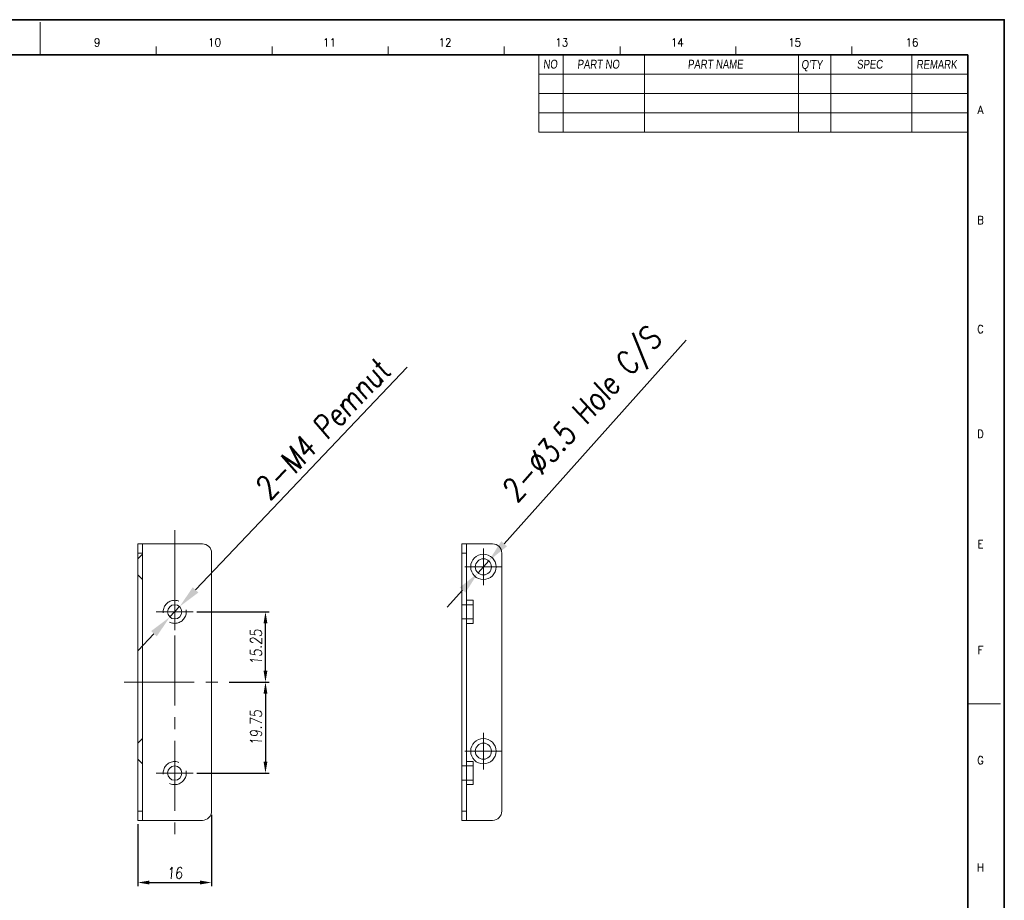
# Model space of a CAD drawing. Header units: millimetres. Extents: x 4497 to 13960, y 12291 to 16372.
# Tile 9 of 217: x 4726 to 4940, y 12407 to 12598. Entities that reach past the tile are written whole.
import ezdxf
from ezdxf.enums import TextEntityAlignment as Align

# ---------------------------------------------------------------- set-up
doc = ezdxf.new("R2010")
doc.units = ezdxf.units.MM
doc.header["$LTSCALE"] = 0.8
doc.header["$PDMODE"] = 3
doc.header["$PDSIZE"] = 0.3125
for name, pattern in [('CENTER', [50.8, 31.75, -6.35, 6.35, -6.35]), ('CENTER2', [28.575, 19.05, -3.175, 3.175, -3.175]), ('HIDDEN', [9.525, 6.35, -3.175])]:
    doc.linetypes.add(name, pattern=pattern)
doc.layers.get('0').update_dxf_attribs({"linetype": 'CONTINUOUS', "lineweight": 0})
doc.layers.get('Defpoints').update_dxf_attribs({"linetype": 'CONTINUOUS', "lineweight": 0})
for name, color, linetype, lineweight in [('1', 2, 'CENTER', 0), ('2', 3, 'CONTINUOUS', 0), ('3', 5, 'HIDDEN', 0), ('4', 1, 'CENTER2', 9)]:
    doc.layers.add(name, color=color, linetype=linetype, lineweight=lineweight)
doc.styles.get("Standard").update_dxf_attribs({"font": 'romans.shx', "width": 0.8, "oblique": 5, "bigfont": 'whgtxt.shx'})
doc.dimstyles.get("Standard").update_dxf_attribs({"dimtxt": 2.5, "dimasz": 2.5, "dimexe": 0.8, "dimexo": 0.8, "dimgap": 0.8, "dimtad": 1, "dimdsep": 46, "dimtxsty": 'Standard', "dimcen": 0, "dimclrd": 3, "dimclre": 3, "dimclrt": 3, "dimazin": 0, "dimtp": 0.001, "dimtm": 0.001, "dimtfac": 1, "dimtmove": 0, "dimatfit": 3, "dimfxl": 0, "dimtolj": 1, "dimarcsym": 0})

# ---------------------------------------------------------------- blocks, each defined once
blk = doc.blocks.new('*D92')
at = {"layer": '2', "color": 3, "lineweight": -2}
for p, q in [((4810.16, 12522.2), (4764.28, 12473.88)), ((4758.71, 12468.01), (4760.84, 12470.26)), ((4755.26, 12464.38), (4751.82, 12460.76))]:
    blk.add_line(p, q, dxfattribs=at)
at = {"layer": '2', "color": 3}
for points in [[(4763.68, 12474.46), (4764.89, 12473.31), (4760.84, 12470.26)], [(4754.66, 12464.96), (4755.87, 12463.81), (4758.71, 12468.01)]]:
    blk.add_solid(points, dxfattribs=at)
at = {"layer": 'Defpoints', "color": 0}
for p in [(4760.84, 12470.26), (4758.71, 12468.01)]:
    blk.add_point(p, dxfattribs=at)
at = {"layer": '2', "color": 3, "insert": (4791.79, 12508.8), "char_height": 5, "attachment_point": 5, "rotation": 46.4832}
blk.add_mtext('\\A1;2-M4 Pemnut', dxfattribs=at)
blk = doc.blocks.new('*D93')
at = {"layer": '2', "color": 3, "lineweight": -2}
for p, q in [((4870.74, 12528.09), (4831.23, 12483.92)), ((4825.56, 12477.58), (4827.89, 12480.19)), ((4822.23, 12473.85), (4818.89, 12470.13))]:
    blk.add_line(p, q, dxfattribs=at)
at = {"layer": '2', "color": 3}
for points in [[(4830.61, 12484.47), (4831.85, 12483.36), (4827.89, 12480.19)], [(4821.61, 12474.41), (4822.85, 12473.3), (4825.56, 12477.58)]]:
    blk.add_solid(points, dxfattribs=at)
at = {"layer": 'Defpoints', "color": 0}
for p in [(4827.89, 12480.19), (4825.56, 12477.58)]:
    blk.add_point(p, dxfattribs=at)
at = {"layer": '2', "color": 3, "insert": (4848.62, 12511.47), "char_height": 5, "attachment_point": 5, "rotation": 48.1915}
blk.add_mtext('\\A1;2-∅3.5 Hole C/S', dxfattribs=at)
blk = doc.blocks.new('*D195')
at = {"color": 3, "lineweight": -2}
for p, q in [((4764.57, 12469.13), (4780.26, 12469.13)), ((4779.46, 12456.38), (4779.46, 12466.63)), ((4771.57, 12453.88), (4780.26, 12453.88))]:
    blk.add_line(p, q, dxfattribs=at)
at = {"color": 3}
for points in [[(4779.04, 12466.63), (4779.87, 12466.63), (4779.46, 12469.13)], [(4779.04, 12456.38), (4779.87, 12456.38), (4779.46, 12453.88)]]:
    blk.add_solid(points, dxfattribs=at)
at = {"layer": 'Defpoints', "color": 0}
for p in [(4763.77, 12469.13), (4779.46, 12469.13), (4770.77, 12453.88)]:
    blk.add_point(p, dxfattribs=at)
at = {"color": 3, "insert": (4777.41, 12461.51), "char_height": 2.5, "attachment_point": 5, "rotation": 90}
blk.add_mtext('\\A1;15.25', dxfattribs=at)
blk = doc.blocks.new('*D196')
at = {"color": 3, "lineweight": -2}
for p, q in [((4771.57, 12453.88), (4780.26, 12453.88)), ((4779.46, 12451.38), (4779.46, 12436.63)), ((4764.57, 12434.13), (4780.26, 12434.13))]:
    blk.add_line(p, q, dxfattribs=at)
at = {"color": 3}
for points in [[(4779.04, 12451.38), (4779.87, 12451.38), (4779.46, 12453.88)], [(4779.04, 12436.63), (4779.87, 12436.63), (4779.46, 12434.13)]]:
    blk.add_solid(points, dxfattribs=at)
at = {"layer": 'Defpoints', "color": 0}
for p in [(4770.77, 12453.88), (4763.77, 12434.13), (4779.46, 12434.13)]:
    blk.add_point(p, dxfattribs=at)
at = {"color": 3, "insert": (4777.41, 12444.01), "char_height": 2.5, "attachment_point": 5, "rotation": 90}
blk.add_mtext('\\A1;19.75', dxfattribs=at)
blk = doc.blocks.new('*D197')
at = {"color": 3, "lineweight": -2}
for p, q in [((4767.77, 12425.08), (4767.77, 12409.59)), ((4751.77, 12423.08), (4751.77, 12409.59)), ((4754.27, 12410.39), (4765.27, 12410.39))]:
    blk.add_line(p, q, dxfattribs=at)
at = {"color": 3}
for points in [[(4754.27, 12410.81), (4754.27, 12409.97), (4751.77, 12410.39)], [(4765.27, 12410.81), (4765.27, 12409.97), (4767.77, 12410.39)]]:
    blk.add_solid(points, dxfattribs=at)
at = {"layer": 'Defpoints', "color": 0}
for p in [(4767.77, 12425.88), (4751.77, 12423.88), (4767.77, 12410.39)]:
    blk.add_point(p, dxfattribs=at)
at = {"color": 3, "insert": (4759.77, 12412.44), "char_height": 2.5, "attachment_point": 5}
blk.add_mtext('\\A1;16', dxfattribs=at)

msp = doc.modelspace()

# ---------------------------------------------------------------- linework, layer by layer
at = {"color": 7, "linetype": 'Continuous'}
for p, q in [((4730.602, 12590.023), (4730.602, 12597.059)), ((4755.755, 12590.023), (4755.755, 12591.782)), ((4780.909, 12590.023), (4780.909, 12591.782)), ((4806.062, 12590.023), (4806.062, 12591.782)), ((4831.215, 12590.023), (4831.215, 12591.782)), ((4856.368, 12590.023), (4856.368, 12591.782)), ((4881.521, 12590.023), (4881.521, 12591.782)), ((4906.674, 12590.023), (4906.674, 12591.782)), ((4931.827, 12449.131), (4938.863, 12449.131))]:
    msp.add_line(p, q, dxfattribs=at)
at = {"color": 7, "linetype": 'Continuous', "lineweight": 35}
for p in [(4529.378, 12590.023), (4931.827, 12308.238)]:
    msp.add_line(p, (4931.827, 12590.023), dxfattribs=at)
for p, q in [((4838.778, 12590.023), (4838.778, 12573.211)), ((4844.055, 12590.023), (4844.055, 12573.211)), ((4838.778, 12573.211), (4931.827, 12573.211)), ((4751.774, 12423.885), (4751.774, 12483.885)), ((4751.774, 12483.885), (4765.774, 12483.885)), ((4752.774, 12423.885), (4752.774, 12483.885)), ((4822.027, 12423.885), (4822.027, 12483.885)), ((4828.727, 12483.885), (4822.027, 12483.885)), ((4823.027, 12483.885), (4823.027, 12423.885)), ((4767.774, 12425.885), (4767.774, 12481.885)), ((4823.027, 12481.885), (4822.027, 12481.885)), ((4830.727, 12481.885), (4830.727, 12425.885)), ((4824.527, 12471.635), (4823.027, 12471.635)), ((4824.527, 12466.635), (4824.527, 12471.635)), ((4824.527, 12466.635), (4823.027, 12466.635)), ((4824.527, 12436.635), (4823.027, 12436.635)), ((4824.527, 12431.635), (4824.527, 12436.635)), ((4824.527, 12431.635), (4823.027, 12431.635)), ((4822.027, 12425.885), (4823.027, 12425.885)), ((4765.774, 12423.885), (4751.774, 12423.885)), ((4822.027, 12423.885), (4828.727, 12423.885))]:
    msp.add_line(p, q)
at = {"color": 7}
for p, q in [((4861.645, 12590.023), (4861.645, 12573.211)), ((4895.065, 12590.023), (4895.065, 12573.211)), ((4902.101, 12590.023), (4902.101, 12573.211)), ((4919.69, 12590.023), (4919.69, 12573.211)), ((4838.778, 12585.801), (4931.827, 12585.801)), ((4838.778, 12581.58), (4931.827, 12581.58)), ((4838.778, 12577.433), (4931.827, 12577.433))]:
    msp.add_line(p, q, dxfattribs=at)
at = {"color": 7, "linetype": 'Continuous', "lineweight": 35}
msp.add_lwpolyline([(4519.723, 12597.631), (4519.723, 12300.631), (4939.723, 12300.631), (4939.723, 12597.631)], close=True, dxfattribs=at)
for centre, radius in [((4826.727, 12478.885), 2.75), ((4826.727, 12478.885), 1.75), ((4759.774, 12469.135), 1.55), ((4826.727, 12438.885), 2.75), ((4826.727, 12438.885), 1.75), ((4759.774, 12434.135), 1.55)]:
    msp.add_circle(centre, radius)
for centre, start, end in [((4765.774, 12481.885), 0, 90), ((4828.727, 12481.885), 0, 90), ((4765.774, 12425.885), 270, 0), ((4828.727, 12425.885), 270, 0)]:
    msp.add_arc(centre, 2, start, end)
at = {"layer": '1'}
for p, q in [((4826.727, 12474.885), (4826.727, 12482.885)), ((4822.727, 12478.885), (4830.727, 12478.885)), ((4759.774, 12465.135), (4759.774, 12473.135)), ((4755.774, 12469.135), (4763.774, 12469.135)), ((4826.727, 12434.885), (4826.727, 12442.885)), ((4759.774, 12430.135), (4759.774, 12438.135)), ((4822.727, 12438.885), (4830.727, 12438.885)), ((4755.774, 12434.135), (4763.774, 12434.135))]:
    msp.add_line(p, q, dxfattribs=at)
at = {"layer": '3'}
for p, q in [((4751.774, 12481.885), (4752.774, 12481.885)), ((4751.774, 12480.635), (4752.774, 12481.635)), ((4751.774, 12477.135), (4752.774, 12476.135)), ((4822.027, 12470.685), (4822.027, 12467.585)), ((4824.527, 12470.685), (4822.027, 12470.685)), ((4824.527, 12467.585), (4822.027, 12467.585)), ((4751.774, 12440.635), (4752.774, 12441.635)), ((4751.774, 12437.135), (4752.774, 12436.135)), ((4824.527, 12435.685), (4822.027, 12435.685)), ((4822.027, 12435.685), (4822.027, 12432.585)), ((4824.527, 12432.585), (4822.027, 12432.585)), ((4751.774, 12425.885), (4752.774, 12425.885))]:
    msp.add_line(p, q, dxfattribs=at)
for centre in [(4759.774, 12469.135), (4759.774, 12434.135)]:
    msp.add_circle(centre, 2.5, dxfattribs=at)
at = {"layer": '4'}
for p, q in [((4759.774, 12486.885), (4759.774, 12420.885)), ((4748.774, 12453.885), (4770.774, 12453.885))]:
    msp.add_line(p, q, dxfattribs=at)

# ---------------------------------------------------------------- texts
at = {"color": 7, "linetype": 'Continuous', "width": 0.933333}
for s, p in [('9', (4742.961, 12592.696)), ('10', (4768.41, 12592.696)), ('11', (4793.344, 12592.696)), ('12', (4818.407, 12592.696)), ('13', (4843.727, 12592.696)), ('14', (4868.79, 12592.696)), ('15', (4894.238, 12592.696)), ('16', (4919.686, 12592.696)), ('A', (4934.555, 12578.044)), ('B', (4934.555, 12554.138)), ('C', (4934.555, 12530.488)), ('D', (4934.555, 12507.739)), ('E', (4934.555, 12483.833)), ('F', (4934.555, 12460.827)), ('G', (4934.555, 12436.921)), ('H', (4934.555, 12413.657))]:
    msp.add_text(s, height=1.759, dxfattribs=at).set_placement(p, align=Align.MIDDLE_CENTER)
at = {"linetype": 'Continuous', "char_height": 1.92627, "attachment_point": 1}
for s, insert in [('{\\fㅁㅌㅈㅂ|b0|i0|c129|p50;NO}', (4839.689, 12588.948)), ('{\\fㅁㅌㅈㅂ|b0|i0|c129|p50;PART NO}', (4847.09, 12588.936)), ('{\\fㅁㅌㅈㅂ|b0|i0|c129|p50;PART NAME}', (4871.044, 12588.936)), ("{\\fㅁㅌㅈㅂ|b0|i0|c129|p50;Q'TY}", (4895.687, 12588.873)), ('{\\fㅁㅌㅈㅂ|b0|i0|c129|p50;SPEC}', (4907.735, 12588.915)), ('{\\fㅁㅌㅈㅂ|b0|i0|c129|p50;REMARK}', (4920.654, 12588.894))]:
    msp.add_mtext(s, dxfattribs=dict(at, insert=insert))

# ---------------------------------------------------------------- dimensions: what is measured, and where the dimension line sits
for base, p2, picture, middle in [((4779.455, 12469.135), (4763.774, 12469.135), '*D195', (4777.405, 12461.51)), ((4779.455, 12434.135), (4763.774, 12434.135), '*D196', (4777.405, 12444.01))]:
    dim = msp.add_linear_dim(base=base, p1=(4770.774, 12453.885), p2=p2, angle=90, dimstyle='Standard', override={"dimazin": 2})
    dim.commit()
    dim.dimension.update_dxf_attribs({"geometry": picture, "text_midpoint": middle})
dim = msp.add_linear_dim(base=(4767.774, 12410.391), p1=(4751.774, 12423.885), p2=(4767.774, 12425.885), dimstyle='Standard', override={"dimazin": 2})
dim.commit()
dim.dimension.update_dxf_attribs({"geometry": '*D197', "text_midpoint": (4759.774, 12412.441)})
at = {"layer": '2'}
dim = msp.add_diameter_dim_2p(p1=(4825.561, 12477.58), p2=(4827.894, 12480.189), text='2-<> Hole C/S', dimstyle='Standard', override={"dimscale": 2, "dimazin": 2}, dxfattribs=at)
dim.commit()
dim.dimension.update_dxf_attribs({"geometry": '*D93', "text_midpoint": (4848.616, 12511.473)})
dim = msp.add_diameter_dim_2p(p1=(4758.707, 12468.01), p2=(4760.842, 12470.259), text='2-M4 Pemnut', dimstyle='Standard', override={"dimscale": 2, "dimazin": 2}, dxfattribs=at)
dim.commit()
dim.dimension.update_dxf_attribs({"geometry": '*D92', "text_midpoint": (4794.761, 12505.981), "dimtype": 163})

doc.saveas('drawing.dxf')
